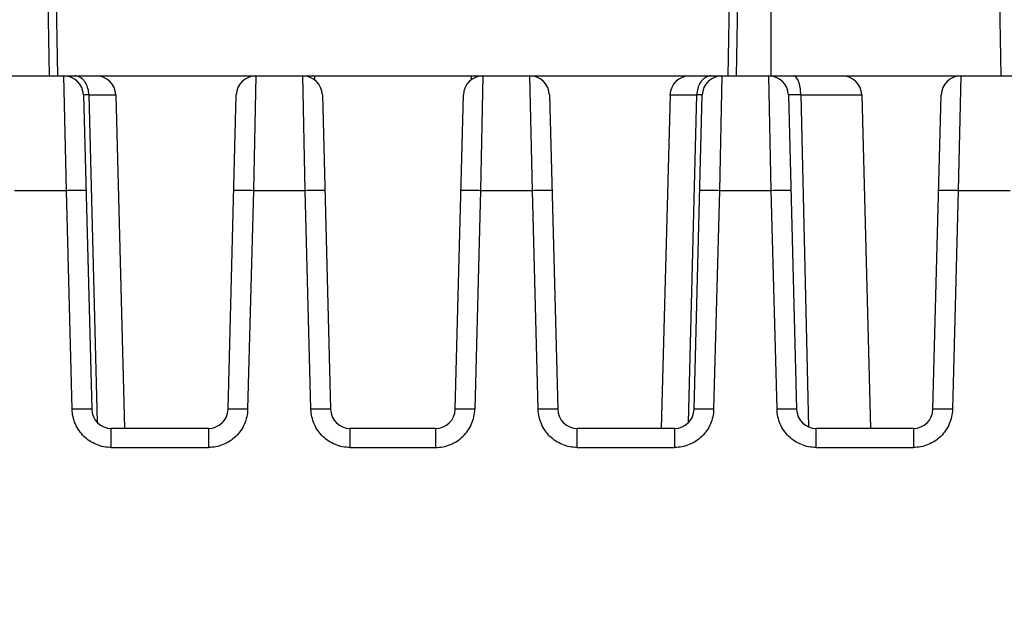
# Model space of a CAD drawing. Header units: inches. Extents: x 0 to 34, y 0 to 22.
# Tile 46 of 51: x 26.2 to 27.2, y 17 to 17.6. Entities that reach past the tile are written whole.
import ezdxf

# ---------------------------------------------------------------- set-up
doc = ezdxf.new("R2010")
doc.units = ezdxf.units.IN
doc.header["$LTSCALE"] = 1.87
doc.header["$MEASUREMENT"] = 0
doc.layers.get('0').update_dxf_attribs({"linetype": 'CONTINUOUS'})
doc.layers.add('DIMENSIONS', color=7, linetype='CONTINUOUS')
doc.styles.get("Standard").update_dxf_attribs({"font": 'txt', "width": 0.8})
doc.dimstyles.new('DIMSTYLE_1', dxfattribs={"dimtxt": 0.125, "dimasz": 0.18, "dimexe": 0.18, "dimexo": 0.0625, "dimgap": 0.09, "dimtad": 0, "dimtih": 1, "dimtoh": 1, "dimdec": 1, "dimdsep": 46, "dimtxsty": 'STANDARD', "dimblk": '_FILLED', "dimblk1": '_FILLED', "dimblk2": '_FILLED', "dimcen": 0.09, "dimadec": 0, "dimazin": 0, "dimtp": 0.1, "dimtm": 0.1, "dimtfac": 1, "dimtdec": 1, "dimtofl": 0, "dimtmove": 0, "dimatfit": 3, "dimldrblk": '_FILLED', "dimfxl": 1, "dimtolj": 1, "dimarcsym": 0})

# ---------------------------------------------------------------- blocks, each defined once
blk = doc.blocks.new('_FILLED')
at = {"color": 0, "linetype": 'BYBLOCK'}
blk.add_solid([(0, 0), (-1, 0.1736), (-1, -0.1736)], dxfattribs=at)
blk = doc.blocks.new('*D0')
at = {"layer": 'DIMENSIONS', "color": 2, "linetype": 'CONTINUOUS'}
for p, q in [((25.80334, 16.77394), (25.80334, 19.81621)), ((27.37814, 16.77394), (27.37814, 19.81621)), ((25.80334, 19.69121), (26.06574, 19.69121)), ((27.37814, 19.69121), (27.11574, 19.69121))]:
    blk.add_line(p, q, dxfattribs=at)
at = {"layer": 'DIMENSIONS', "color": 2, "linetype": 'CONTINUOUS', "xscale": 0.18, "yscale": 0.18, "zscale": 0.18, "rotation": 180}
blk.add_blockref('_FILLED', (25.80334, 19.69121), dxfattribs=at)
at = {"layer": 'DIMENSIONS', "color": 2, "linetype": 'CONTINUOUS', "xscale": 0.18, "yscale": 0.18, "zscale": 0.18}
blk.add_blockref('_FILLED', (27.37814, 19.69121), dxfattribs=at)
at = {"layer": 'DIMENSIONS', "color": 2, "linetype": 'CONTINUOUS', "insert": (26.59074, 19.75371), "char_height": 0.125, "width": 0.925, "attachment_point": 2, "line_spacing_factor": 0.9}
blk.add_mtext('40{\\Ftxt.shx;\\W1.000000;\\H0.125000; }[1.57]\\PMATING\\PCONNECTOR', dxfattribs=at)

msp = doc.modelspace()

# ---------------------------------------------------------------- linework, layer by layer
at = {"color": 7, "linetype": 'CONTINUOUS'}
for p, q in [((26.97074, 18.19121), (26.97074, 17.53821)), ((26.24555, 17.53821), (26.24424, 17.61321)), ((26.25224, 17.61321), (26.25355, 17.53821)), ((26.92793, 17.53821), (26.92924, 17.61321)), ((26.93724, 17.61321), (26.93593, 17.53821)), ((27.20074, 17.61321), (27.20205, 17.53821)), ((25.55805, 17.53821), (27.62343, 17.53821)), ((26.26249, 17.42319), (26.25998, 17.53821)), ((26.453, 17.53821), (26.45049, 17.42319)), ((26.50265, 17.42319), (26.50014, 17.53821)), ((26.512, 17.53821), (26.512, 17.53421)), ((26.66948, 17.53821), (26.66948, 17.53421)), ((26.68134, 17.53821), (26.67883, 17.42319)), ((26.73099, 17.42319), (26.72848, 17.53821)), ((26.9215, 17.53821), (26.91899, 17.42319)), ((26.97115, 17.42319), (26.96864, 17.53821)), ((27.16166, 17.53821), (27.15915, 17.42319)), ((26.27966, 17.51904), (26.28793, 17.20305)), ((26.28517, 17.51904), (26.27966, 17.51904)), ((26.28517, 17.51904), (26.29342, 17.18996)), ((26.28517, 17.51904), (26.31214, 17.51904)), ((26.31214, 17.51904), (26.32092, 17.18388)), ((26.42504, 17.20305), (26.43332, 17.51904)), ((26.51982, 17.51904), (26.52809, 17.20305)), ((26.65339, 17.20305), (26.66167, 17.51904)), ((26.74816, 17.51904), (26.75644, 17.20305)), ((26.86934, 17.51904), (26.86057, 17.18388)), ((26.86934, 17.51904), (26.89632, 17.51904)), ((26.88806, 17.18996), (26.89632, 17.51904)), ((26.89355, 17.20305), (26.90182, 17.51904)), ((26.90182, 17.51904), (26.89632, 17.51904)), ((26.98832, 17.51904), (26.9966, 17.20305)), ((27.00083, 17.51904), (27.00872, 17.18541)), ((27.00083, 17.51904), (27.06214, 17.51904)), ((27.06214, 17.51904), (27.07092, 17.18388)), ((27.13371, 17.20305), (27.14198, 17.51904)), ((26.21033, 17.42319), (26.26249, 17.42319)), ((26.26826, 17.20305), (26.26249, 17.42319)), ((26.45049, 17.42319), (26.44472, 17.20305)), ((26.45049, 17.42319), (26.50265, 17.42319)), ((26.50841, 17.20305), (26.50265, 17.42319)), ((26.67883, 17.42319), (26.67307, 17.20305)), ((26.67883, 17.42319), (26.73099, 17.42319)), ((26.73676, 17.20305), (26.73099, 17.42319)), ((26.91899, 17.42319), (26.91323, 17.20305)), ((26.91899, 17.42319), (26.97115, 17.42319)), ((26.97692, 17.20305), (26.97115, 17.42319)), ((27.15915, 17.42319), (27.15338, 17.20305)), ((27.15915, 17.42319), (27.21131, 17.42319)), ((26.30761, 17.16471), (26.30761, 17.18388)), ((26.40537, 17.18388), (26.30761, 17.18388)), ((26.40537, 17.18388), (26.40537, 17.16471)), ((26.54777, 17.16471), (26.54777, 17.18388)), ((26.63371, 17.18388), (26.54777, 17.18388)), ((26.63371, 17.18388), (26.63371, 17.16471)), ((26.77612, 17.16471), (26.77612, 17.18388)), ((26.87387, 17.18388), (26.77612, 17.18388)), ((26.87387, 17.18388), (26.87387, 17.16471)), ((27.01627, 17.16471), (27.01627, 17.18388)), ((27.11403, 17.18388), (27.01627, 17.18388)), ((27.11403, 17.18388), (27.11403, 17.16471)), ((26.30761, 17.16471), (26.40537, 17.16471)), ((26.54777, 17.16471), (26.63371, 17.16471)), ((26.77612, 17.16471), (26.87387, 17.16471)), ((27.01627, 17.16471), (27.11403, 17.16471))]:
    msp.add_line(p, q, dxfattribs=at)
for centre, radius, start, end in [((26.25998, 17.51852), 0.01969, 1.5, 90), ((26.27098, 17.52785), 0.01036, 77.03723, 89.94793), ((26.29246, 17.51852), 0.01969, 1.5, 90), ((26.453, 17.51852), 0.01969, 90, 178.5), ((26.50014, 17.51852), 0.01969, 1.5, 90), ((26.68134, 17.51852), 0.01969, 90, 178.5), ((26.72848, 17.51852), 0.01969, 1.5, 90), ((26.88902, 17.51852), 0.01969, 90, 178.5), ((26.9215, 17.51852), 0.01969, 90, 178.5), ((26.9105, 17.52785), 0.01036, 90.05207, 102.96277), ((26.96864, 17.51852), 0.01969, 1.5, 90), ((27.04246, 17.51852), 0.01969, 1.5, 90), ((27.16166, 17.51852), 0.01969, 90, 178.5), ((26.30761, 17.20356), 0.01969, 181.5, 270), ((26.40537, 17.20356), 0.01969, 270, 358.5), ((26.54777, 17.20356), 0.01969, 181.5, 270), ((26.63371, 17.20356), 0.01969, 270, 358.5), ((26.77612, 17.20356), 0.01969, 181.5, 270), ((26.87387, 17.20356), 0.01969, 270, 358.5), ((27.01627, 17.20356), 0.01969, 181.5, 270), ((27.11403, 17.20356), 0.01969, 270, 358.5)]:
    msp.add_arc(centre, radius, start, end, dxfattribs=at)
for points, knots in [([(26.28517, 17.51904), (26.28512, 17.52127), (26.28451, 17.52561), (26.28242, 17.53058), (26.28003, 17.53382), (26.278, 17.53575), (26.27575, 17.53717), (26.27412, 17.53776), (26.27331, 17.53794)], [0, 0, 0, 0, 0.280629, 0.545038, 0.668246, 0.78463, 0.894734, 1, 1, 1, 1]), ([(26.90817, 17.53794), (26.90736, 17.53776), (26.90573, 17.53717), (26.90348, 17.53575), (26.90146, 17.53382), (26.89906, 17.53058), (26.89697, 17.52561), (26.89636, 17.52127), (26.89632, 17.51904)], [0, 0, 0, 0, 0.105266, 0.21537, 0.331754, 0.454962, 0.719371, 1, 1, 1, 1]), ([(27.00083, 17.51904), (27.00082, 17.52021), (27.00072, 17.52259), (27.00033, 17.52611), (26.99968, 17.52948), (26.99879, 17.5325), (26.99769, 17.53497), (26.99645, 17.5368), (26.99512, 17.53793), (26.99411, 17.53821), (26.99367, 17.53821)], [0, 0, 0, 0, 0.162419, 0.328485, 0.489573, 0.636595, 0.762071, 0.862283, 0.938964, 1, 1, 1, 1]), ([(27.00083, 17.51904), (26.99995, 17.51906), (26.99825, 17.51909), (26.99584, 17.51912), (26.99369, 17.51914), (26.9921, 17.51915), (26.99099, 17.51915), (26.9903, 17.51914), (26.98972, 17.51913), (26.98923, 17.51912), (26.98885, 17.51911), (26.9886, 17.51909), (26.98845, 17.51908), (26.98838, 17.51907), (26.98834, 17.51906), (26.98832, 17.51904), (26.98832, 17.51904)], [0, 0, 0, 0, 0.212041, 0.406526, 0.579095, 0.725862, 0.788516, 0.843534, 0.89061, 0.929484, 0.959945, 0.981837, 0.989542, 0.995086, 0.9985, 1, 1, 1, 1]), ([(26.26249, 17.42319), (26.26368, 17.42322), (26.2661, 17.42328), (26.26969, 17.42335), (26.27262, 17.42338), (26.27485, 17.4234), (26.27635, 17.4234), (26.2777, 17.4234), (26.27889, 17.42339), (26.2799, 17.42337), (26.28072, 17.42335), (26.28134, 17.42332), (26.28174, 17.42329), (26.28197, 17.42326), (26.28208, 17.42324), (26.28214, 17.42322), (26.28217, 17.4232), (26.28217, 17.42319)], [0, 0, 0, 0, 0.181918, 0.367627, 0.546435, 0.629472, 0.706175, 0.775138, 0.835605, 0.886984, 0.928683, 0.960309, 0.982255, 0.989792, 0.995153, 0.998456, 1, 1, 1, 1]), ([(26.43081, 17.42319), (26.43081, 17.4232), (26.43084, 17.42322), (26.4309, 17.42324), (26.43101, 17.42326), (26.43123, 17.42329), (26.43164, 17.42332), (26.43226, 17.42335), (26.43308, 17.42337), (26.43409, 17.42339), (26.43527, 17.4234), (26.43663, 17.4234), (26.43813, 17.4234), (26.44035, 17.42338), (26.44329, 17.42335), (26.44688, 17.42328), (26.44929, 17.42322), (26.45049, 17.42319)], [0, 0, 0, 0, 0.001544, 0.004846, 0.010208, 0.017746, 0.039692, 0.071316, 0.113014, 0.164395, 0.224864, 0.293826, 0.370528, 0.453564, 0.632374, 0.818082, 1, 1, 1, 1]), ([(26.50265, 17.42319), (26.50384, 17.42322), (26.50626, 17.42328), (26.50984, 17.42335), (26.51278, 17.42338), (26.51501, 17.4234), (26.51651, 17.4234), (26.51786, 17.4234), (26.51905, 17.42339), (26.52006, 17.42337), (26.52088, 17.42335), (26.5215, 17.42332), (26.5219, 17.42329), (26.52213, 17.42326), (26.52223, 17.42324), (26.52229, 17.42322), (26.52233, 17.4232), (26.52233, 17.42319)], [0, 0, 0, 0, 0.181917, 0.367627, 0.546435, 0.629472, 0.706174, 0.775138, 0.835606, 0.886985, 0.928684, 0.960308, 0.982255, 0.989792, 0.995154, 0.998456, 1, 1, 1, 1]), ([(26.65916, 17.42319), (26.65916, 17.4232), (26.65919, 17.42322), (26.65925, 17.42324), (26.65936, 17.42326), (26.65958, 17.42329), (26.65998, 17.42332), (26.66061, 17.42335), (26.66143, 17.42337), (26.66243, 17.42339), (26.66362, 17.4234), (26.66497, 17.4234), (26.66648, 17.4234), (26.6687, 17.42338), (26.67164, 17.42335), (26.67523, 17.42328), (26.67764, 17.42322), (26.67883, 17.42319)], [0, 0, 0, 0, 0.001544, 0.004846, 0.010208, 0.017746, 0.039692, 0.071316, 0.113014, 0.164395, 0.224864, 0.293826, 0.370528, 0.453564, 0.632374, 0.818082, 1, 1, 1, 1]), ([(26.73099, 17.42319), (26.73219, 17.42322), (26.7346, 17.42328), (26.73819, 17.42335), (26.74113, 17.42338), (26.74335, 17.4234), (26.74485, 17.4234), (26.74621, 17.4234), (26.74739, 17.42339), (26.7484, 17.42337), (26.74922, 17.42335), (26.74985, 17.42332), (26.75025, 17.42329), (26.75047, 17.42326), (26.75058, 17.42324), (26.75064, 17.42322), (26.75067, 17.4232), (26.75067, 17.42319)], [0, 0, 0, 0, 0.181918, 0.367627, 0.546435, 0.629472, 0.706175, 0.775138, 0.835605, 0.886984, 0.928683, 0.960309, 0.982255, 0.989792, 0.995153, 0.998456, 1, 1, 1, 1]), ([(26.89931, 17.42319), (26.89931, 17.4232), (26.89935, 17.42322), (26.89941, 17.42324), (26.89951, 17.42326), (26.89974, 17.42329), (26.90014, 17.42332), (26.90076, 17.42335), (26.90158, 17.42337), (26.90259, 17.42339), (26.90378, 17.4234), (26.90513, 17.4234), (26.90663, 17.4234), (26.90886, 17.42338), (26.9118, 17.42335), (26.91538, 17.42328), (26.9178, 17.42322), (26.91899, 17.42319)], [0, 0, 0, 0, 0.001544, 0.004846, 0.010208, 0.017745, 0.039692, 0.071316, 0.113015, 0.164394, 0.224862, 0.293826, 0.370528, 0.453565, 0.632373, 0.818083, 1, 1, 1, 1]), ([(26.97115, 17.42319), (26.97235, 17.42322), (26.97476, 17.42328), (26.97835, 17.42335), (26.98129, 17.42338), (26.98351, 17.4234), (26.98501, 17.4234), (26.98636, 17.4234), (26.98755, 17.42339), (26.98856, 17.42337), (26.98938, 17.42335), (26.99, 17.42332), (26.9904, 17.42329), (26.99063, 17.42326), (26.99074, 17.42324), (26.9908, 17.42322), (26.99083, 17.4232), (26.99083, 17.42319)], [0, 0, 0, 0, 0.181918, 0.367627, 0.546435, 0.629472, 0.706175, 0.775138, 0.835605, 0.886984, 0.928683, 0.960309, 0.982255, 0.989792, 0.995153, 0.998456, 1, 1, 1, 1]), ([(27.13947, 17.42319), (27.13947, 17.4232), (27.1395, 17.42322), (27.13956, 17.42324), (27.13967, 17.42326), (27.1399, 17.42329), (27.1403, 17.42332), (27.14092, 17.42335), (27.14174, 17.42337), (27.14275, 17.42339), (27.14394, 17.4234), (27.14529, 17.4234), (27.14679, 17.4234), (27.14901, 17.42338), (27.15195, 17.42335), (27.15554, 17.42328), (27.15795, 17.42322), (27.15915, 17.42319)], [0, 0, 0, 0, 0.001544, 0.004846, 0.010208, 0.017746, 0.039692, 0.071316, 0.113014, 0.164395, 0.224864, 0.293826, 0.370528, 0.453564, 0.632374, 0.818082, 1, 1, 1, 1]), ([(26.28793, 17.20305), (26.28793, 17.20306), (26.2879, 17.20308), (26.28784, 17.20309), (26.28774, 17.20312), (26.28751, 17.20314), (26.28711, 17.20318), (26.28648, 17.2032), (26.28567, 17.20323), (26.28466, 17.20325), (26.28347, 17.20326), (26.28212, 17.20326), (26.28061, 17.20326), (26.27839, 17.20324), (26.27545, 17.2032), (26.27186, 17.20314), (26.26945, 17.20308), (26.26826, 17.20305)], [0, 0, 0, 0, 0.001533, 0.004802, 0.010132, 0.017662, 0.039681, 0.071323, 0.112843, 0.164085, 0.224681, 0.293831, 0.370546, 0.453512, 0.632376, 0.818257, 1, 1, 1, 1]), ([(26.30761, 17.16471), (26.30258, 17.16468), (26.2924, 17.16671), (26.27944, 17.17516), (26.27066, 17.1879), (26.26835, 17.19801), (26.26826, 17.20305)], [0, 0, 0, 0, 0.250011, 0.500055, 0.750068, 1, 1, 1, 1]), ([(26.44472, 17.20305), (26.44462, 17.19801), (26.44232, 17.1879), (26.43354, 17.17516), (26.42058, 17.16671), (26.4104, 17.16468), (26.40537, 17.16471)], [0, 0, 0, 0, 0.249932, 0.499945, 0.749989, 1, 1, 1, 1]), ([(26.44472, 17.20305), (26.44344, 17.20308), (26.44093, 17.20314), (26.43729, 17.20321), (26.43441, 17.20324), (26.43228, 17.20326), (26.43086, 17.20326), (26.42956, 17.20326), (26.42842, 17.20325), (26.42743, 17.20323), (26.4266, 17.20321), (26.42596, 17.20318), (26.42552, 17.20315), (26.42528, 17.20312), (26.42515, 17.2031), (26.42508, 17.20308), (26.42504, 17.20306), (26.42504, 17.20305)], [0, 0, 0, 0, 0.194843, 0.382184, 0.554834, 0.633553, 0.706175, 0.772003, 0.830406, 0.880825, 0.922779, 0.955875, 0.97981, 0.988283, 0.994416, 0.99824, 1, 1, 1, 1]), ([(26.52809, 17.20305), (26.52809, 17.20306), (26.52806, 17.20308), (26.528, 17.20309), (26.52789, 17.20312), (26.52767, 17.20314), (26.52726, 17.20318), (26.52664, 17.2032), (26.52582, 17.20323), (26.52482, 17.20325), (26.52363, 17.20326), (26.52227, 17.20326), (26.52077, 17.20326), (26.51855, 17.20324), (26.51561, 17.2032), (26.51202, 17.20314), (26.50961, 17.20308), (26.50841, 17.20305)], [0, 0, 0, 0, 0.001533, 0.004802, 0.010132, 0.017662, 0.039681, 0.071323, 0.112843, 0.164085, 0.224681, 0.293831, 0.370546, 0.453512, 0.632376, 0.818257, 1, 1, 1, 1]), ([(26.54777, 17.16471), (26.54273, 17.16468), (26.53256, 17.16671), (26.5196, 17.17516), (26.51081, 17.1879), (26.50851, 17.19801), (26.50841, 17.20305)], [0, 0, 0, 0, 0.250011, 0.500055, 0.750068, 1, 1, 1, 1]), ([(26.63371, 17.16471), (26.63875, 17.16468), (26.64892, 17.16671), (26.66189, 17.17516), (26.67067, 17.1879), (26.67297, 17.19801), (26.67307, 17.20305)], [0, 0, 0, 0, 0.250012, 0.500055, 0.750067, 1, 1, 1, 1]), ([(26.67307, 17.20305), (26.67179, 17.20308), (26.66928, 17.20314), (26.66564, 17.20321), (26.66276, 17.20324), (26.66063, 17.20326), (26.6592, 17.20326), (26.65791, 17.20326), (26.65676, 17.20325), (26.65577, 17.20323), (26.65495, 17.20321), (26.6543, 17.20318), (26.65387, 17.20315), (26.65362, 17.20312), (26.6535, 17.2031), (26.65343, 17.20308), (26.65339, 17.20306), (26.65339, 17.20305)], [0, 0, 0, 0, 0.194843, 0.382184, 0.554834, 0.633553, 0.706175, 0.772003, 0.830406, 0.880825, 0.922779, 0.955875, 0.97981, 0.988283, 0.994416, 0.99824, 1, 1, 1, 1]), ([(26.75644, 17.20305), (26.75644, 17.20306), (26.75641, 17.20308), (26.75635, 17.20309), (26.75624, 17.20312), (26.75601, 17.20314), (26.75561, 17.20318), (26.75499, 17.2032), (26.75417, 17.20323), (26.75316, 17.20325), (26.75198, 17.20326), (26.75062, 17.20326), (26.74912, 17.20326), (26.74689, 17.20324), (26.74395, 17.2032), (26.74037, 17.20314), (26.73795, 17.20308), (26.73676, 17.20305)], [0, 0, 0, 0, 0.001533, 0.004802, 0.010132, 0.017662, 0.039681, 0.071323, 0.112843, 0.164085, 0.224681, 0.293831, 0.370546, 0.453512, 0.632376, 0.818257, 1, 1, 1, 1]), ([(26.77612, 17.16471), (26.77108, 17.16468), (26.76091, 17.16671), (26.74794, 17.17516), (26.73916, 17.1879), (26.73686, 17.19801), (26.73676, 17.20305)], [0, 0, 0, 0, 0.250011, 0.500055, 0.750068, 1, 1, 1, 1]), ([(26.91323, 17.20305), (26.91313, 17.19801), (26.91083, 17.1879), (26.90204, 17.17516), (26.88908, 17.16671), (26.87891, 17.16468), (26.87387, 17.16471)], [0, 0, 0, 0, 0.249932, 0.499945, 0.749989, 1, 1, 1, 1]), ([(26.91323, 17.20305), (26.91195, 17.20308), (26.90944, 17.20314), (26.9058, 17.20321), (26.90292, 17.20324), (26.90079, 17.20326), (26.89936, 17.20326), (26.89807, 17.20326), (26.89692, 17.20325), (26.89593, 17.20323), (26.89511, 17.20321), (26.89446, 17.20318), (26.89403, 17.20315), (26.89378, 17.20312), (26.89366, 17.2031), (26.89359, 17.20308), (26.89355, 17.20306), (26.89355, 17.20305)], [0, 0, 0, 0, 0.194843, 0.382184, 0.554834, 0.633553, 0.706175, 0.772003, 0.830406, 0.880825, 0.922779, 0.955875, 0.97981, 0.988283, 0.994416, 0.99824, 1, 1, 1, 1]), ([(26.9966, 17.20305), (26.99659, 17.20306), (26.99656, 17.20308), (26.9965, 17.20309), (26.9964, 17.20312), (26.99617, 17.20314), (26.99577, 17.20318), (26.99514, 17.2032), (26.99433, 17.20323), (26.99332, 17.20325), (26.99213, 17.20326), (26.99078, 17.20326), (26.98927, 17.20326), (26.98705, 17.20324), (26.98411, 17.2032), (26.98052, 17.20314), (26.97811, 17.20308), (26.97692, 17.20305)], [0, 0, 0, 0, 0.001533, 0.004802, 0.010132, 0.017662, 0.039681, 0.071323, 0.112843, 0.164085, 0.224681, 0.293831, 0.370546, 0.453512, 0.632376, 0.818257, 1, 1, 1, 1]), ([(27.01627, 17.16471), (27.01124, 17.16468), (27.00106, 17.16671), (26.9881, 17.17516), (26.97932, 17.1879), (26.97702, 17.19801), (26.97692, 17.20305)], [0, 0, 0, 0, 0.250011, 0.500055, 0.750068, 1, 1, 1, 1]), ([(27.15338, 17.20305), (27.15328, 17.19801), (27.15098, 17.1879), (27.1422, 17.17516), (27.12924, 17.16671), (27.11906, 17.16468), (27.11403, 17.16471)], [0, 0, 0, 0, 0.249932, 0.499945, 0.749989, 1, 1, 1, 1]), ([(27.15338, 17.20305), (27.15211, 17.20308), (27.1496, 17.20314), (27.14595, 17.20321), (27.14307, 17.20324), (27.14094, 17.20326), (27.13952, 17.20326), (27.13823, 17.20326), (27.13708, 17.20325), (27.13609, 17.20323), (27.13527, 17.20321), (27.13462, 17.20318), (27.13419, 17.20315), (27.13394, 17.20312), (27.13381, 17.2031), (27.13375, 17.20308), (27.13371, 17.20306), (27.13371, 17.20305)], [0, 0, 0, 0, 0.194843, 0.382184, 0.554834, 0.633553, 0.706175, 0.772003, 0.830406, 0.880825, 0.922779, 0.955875, 0.97981, 0.988283, 0.994416, 0.99824, 1, 1, 1, 1])]:
    msp.add_open_spline(points, degree=3, knots=knots, dxfattribs=at)

# ---------------------------------------------------------------- dimensions: what is measured, and where the dimension line sits
at = {"layer": 'DIMENSIONS', "color": 2, "linetype": 'CONTINUOUS'}
dim = msp.add_linear_dim(base=(25.80334, 19.69121), p1=(27.37814, 16.77394), p2=(25.80334, 16.77394), angle=180, text='<>\\PMATING\\PCONNECTOR', dimstyle='DIMSTYLE_1', dxfattribs=at)
dim.commit()
dim.dimension.update_dxf_attribs({"geometry": '*D0', "text_midpoint": (26.34699, 19.48808), "dimtype": 160})

doc.saveas('drawing.dxf')
